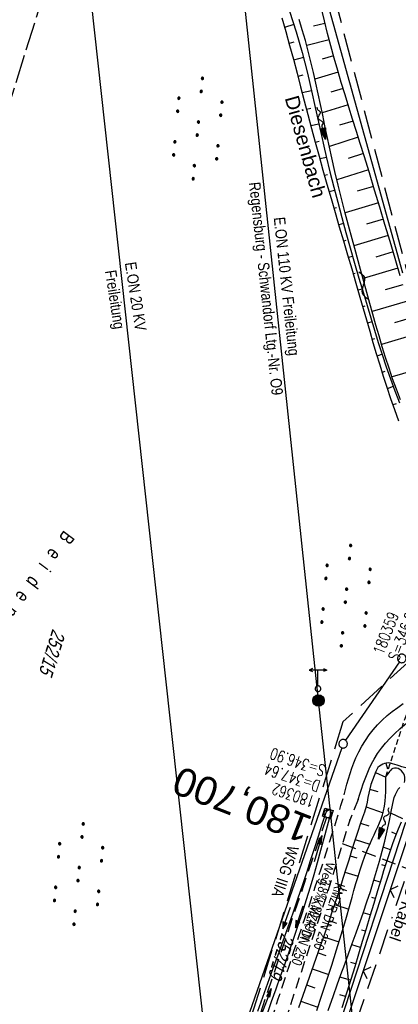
# Model space of a CAD drawing. Extents: x 507679 to 508175, y 445771 to 446563.
# Tile 19 of 43: x 507811 to 507878, y 446115 to 446288. Entities that reach past the tile are written whole.
import ezdxf
from ezdxf.enums import TextEntityAlignment as Align

# ---------------------------------------------------------------- set-up
doc = ezdxf.new("R2010")
doc.units = 0
doc.header["$LTSCALE"] = 10
doc.header["$MEASUREMENT"] = 0
for name, pattern in [('ACAD_ISO16W100', [73, 15, -6.5, 15, -6.5, 15, -7, 1, -7]), ('AUSGEZOGEN', [0]), ('LT00', [0]), ('LT05', [0.7, 0.5, -0.2]), ('LT11', [0.3, 0.2, -0.1]), ('LT14', [0.6, 0.5, -0.1]), ('LT17', [0.15, 0.1, -0.05]), ('STRICHLINIE2', [0.375, 0.25, -0.125])]:
    doc.linetypes.add(name, pattern=pattern)
doc.layers.get('0').update_dxf_attribs({"linetype": 'LT00'})
for name, color, linetype in [('--EK_FBR', 250, 'LT00'), ('--EK_Halt-Pfeil', 4, 'LT00'), ('--EK_Haltung', 7, 'STRICHLINIE2'), ('--EK_Haltung-Text', 140, 'LT00'), ('--EK_Schacht-Text', 5, 'LT00'), ('--EK_ST-93-1', 30, 'LT17'), ('--EL_DFK_AB_L', 21, 'LT00'), ('--EL_Halt-Pfeil', 4, 'LT00'), ('--EL_Haltung', 182, 'STRICHLINIE2'), ('--EL_Haltung-Text', 182, 'LT00'), ('--FLIEßRICHTPFEIL', 180, 'Continuous'), ('--WASSER_NUTZUNG', 180, 'Continuous'), ('BAB-KABEL', 220, 'ACAD_ISO16W100'), ('BAB-KABEL_TEXT', 221, 'Continuous'), ('DFK_AB_L', 21, 'LT00'), ('DFK_BES-NAME', 255, 'LT00'), ('DFK_FLUR_NR', 250, 'LT00'), ('DFK_GZPKT', 250, 'LT00'), ('DFK_KATASTER', 250, 'LT00'), ('DFK_NUTZUNG', 250, 'LT00'), ('DFK_TOPO-SYM', 252, 'LT00'), ('FELDWEG_TEXT', 250, 'Continuous'), ('GEWÄSSERNAME', 255, 'Continuous'), ('PFEIL', 140, 'AUSGEZOGEN'), ('STROM_FREILTG', 80, 'STROMFREILEITUNG'), ('STROM_TEXT', 80, 'Continuous'), ('V128_AFBR_BAB', 250, 'LT00'), ('V128_BOESCH', 250, 'LT00'), ('V128_BOSCHUNG', 250, 'LT00'), ('V128_BR_KAPPE', 30, 'LT00'), ('V128_BR_WID', 30, 'LT17'), ('V128_FELDWEG', 250, 'LT11'), ('V128_GRABEN', 250, 'LT00'), ('V128_KA_MULD', 182, 'LT00'), ('V128_ZAUN', 40, 'LT00'), ('WSG-GRENZE', 162, 'LT05'), ('WSG_TEXT', 163, 'Continuous')]:
    doc.layers.add(name, color=color, linetype=linetype)
doc.layers.add('-BLATT_128-RAND', color=7, linetype='LT14', plot=False)
doc.styles.add('Beschrift', font='ARIAL.TTF')
doc.styles.add('Haltungsbeschriftung', font='ARIAL.TTF', dxfattribs={"width": 0.75})
doc.styles.add('schachtbeschriftung', font='romans.shx', dxfattribs={"width": 0.75, "height": 2})
doc.styles.get("Standard").update_dxf_attribs({"font": 'ARIAL.TTF'})
doc.styles.add('Strom', font='txt-alt.shx')
doc.styles.add('Versorgungsltg', font='ARIAL.TTF', dxfattribs={"width": 0.8, "height": 2})
doc.linetypes.add('STROMFREILEITUNG', pattern='A,12.7,-5.5,["xx",Strom,S=2.5,R=0,X=-2.6,Y=-0.85],-4.35', length=22.55)

# ---------------------------------------------------------------- blocks, each defined once
blk = doc.blocks.new('SYMB7010')
at = {"color": 0, "linetype": 'ByBlock'}
for points in [[(-0.031408, 0.499213), (-0.093728, 0.49134), (-0.15457, 0.475719), (-0.212975, 0.452595), (-0.268021, 0.422333), (-0.31884, 0.385411), (-0.36463, 0.342411), (-0.40467, 0.29401), (-0.438329, 0.240973), (-0.465074, 0.184136), (-0.484486, 0.124395), (-0.496256, 0.062692), (-0.5002, 0)], [(-0.5002, 0), (-0.496256, -0.062692), (-0.484486, -0.124395), (-0.465075, -0.184136), (-0.438329, -0.240973), (-0.404671, -0.29401), (-0.36463, -0.342411), (-0.31884, -0.385411), (-0.268021, -0.422333), (-0.212975, -0.452595), (-0.154571, -0.475719), (-0.093728, -0.49134), (-0.031408, -0.499213), (0.031408, -0.499213)], [(0.5002, 0), (0.496256, 0.062692), (0.484485, 0.124395), (0.465074, 0.184136), (0.438329, 0.240973), (0.40467, 0.29401), (0.36463, 0.342411), (0.31884, 0.385411), (0.268021, 0.422333), (0.212975, 0.452595), (0.15457, 0.475719), (0.093728, 0.49134), (0.031408, 0.499213), (-0.031408, 0.499213)], [(0.031408, -0.499213), (0.093728, -0.491341), (0.15457, -0.475719), (0.212975, -0.452595), (0.268021, -0.422333), (0.31884, -0.385411), (0.36463, -0.342411), (0.404671, -0.294011), (0.438329, -0.240974), (0.465075, -0.184136), (0.484486, -0.124395), (0.496256, -0.062692), (0.500201, 0)]]:
    blk.add_lwpolyline(points, dxfattribs=at)
blk = doc.blocks.new('SYMB7309')
at = {"color": 0, "linetype": 'ByBlock'}
for p, q in [((1.558, 3.279999), (-1.558, 3.28)), ((0, 0.5002), (0, 3.28))]:
    blk.add_line(p, q, dxfattribs=at)
for points in [[(-0.984, 3.526), (-1.558, 3.28), (-0.984, 3.034)], [(0.984, 3.526), (1.558, 3.279999), (0.984, 3.034)], [(-0.031408, 0.499213), (-0.093728, 0.49134), (-0.15457, 0.475719), (-0.212975, 0.452595), (-0.268021, 0.422333), (-0.31884, 0.385411), (-0.36463, 0.342411), (-0.40467, 0.29401), (-0.438329, 0.240973), (-0.465074, 0.184136), (-0.484486, 0.124395), (-0.496256, 0.062692), (-0.5002, 0)], [(-0.5002, 0), (-0.496256, -0.062692), (-0.484486, -0.124395), (-0.465074, -0.184136), (-0.438329, -0.240973), (-0.404671, -0.29401), (-0.36463, -0.342411), (-0.31884, -0.385411), (-0.268021, -0.422333), (-0.212975, -0.452595), (-0.15457, -0.475719), (-0.093728, -0.49134), (-0.031408, -0.499213), (0.031408, -0.499213), (0.093728, -0.49134), (0.15457, -0.475719), (0.212975, -0.452595), (0.268021, -0.422333), (0.31884, -0.385411), (0.36463, -0.342411), (0.404671, -0.29401), (0.438329, -0.240973), (0.465075, -0.184136), (0.484486, -0.124395), (0.496256, -0.062692), (0.500201, 0)], [(0.5002, 0), (0.496256, 0.062692), (0.484485, 0.124395), (0.465074, 0.184136), (0.438329, 0.240973), (0.40467, 0.29401), (0.36463, 0.34241), (0.31884, 0.385411), (0.268021, 0.422333), (0.212975, 0.452595), (0.15457, 0.475719), (0.093728, 0.49134), (0.031408, 0.499213), (-0.031408, 0.499213)]]:
    blk.add_lwpolyline(points, dxfattribs=at)
blk = doc.blocks.new('SYMB7110')
at = {"color": 0, "linetype": 'ByBlock'}
for p, q in [((-0.515, 0.392919), (-0.515, 0.367081)), ((-0.51, 0.362895), (-0.51, 0.397105)), ((-0.505, 0.399164), (-0.505, 0.360836)), ((-0.5, 0.360204), (-0.5, 0.399796)), ((-0.495, 0.399164), (-0.495, 0.360836)), ((-0.49, 0.362895), (-0.49, 0.397105)), ((-0.485, 0.392919), (-0.485, 0.367081)), ((-0.48, 0.379874), (-0.48, 0.380145)), ((-0.285, 0.392919), (-0.285, 0.367081)), ((-0.28, 0.362895), (-0.28, 0.397105)), ((-0.275, 0.399164), (-0.275, 0.360836)), ((-0.27, 0.360204), (-0.27, 0.399796)), ((-0.265, 0.399164), (-0.265, 0.360836)), ((-0.26, 0.362895), (-0.26, 0.397105)), ((-0.255, 0.392919), (-0.255, 0.367081)), ((-0.25, 0.379874), (-0.25, 0.380146)), ((0.255, 0.392919), (0.255, 0.367081)), ((0.26, 0.362895), (0.26, 0.397105)), ((0.265, 0.399164), (0.265, 0.360836)), ((0.27, 0.360204), (0.27, 0.399796)), ((0.275, 0.399164), (0.275, 0.360836)), ((0.28, 0.362895), (0.28, 0.397105)), ((0.285, 0.392919), (0.285, 0.367081)), ((0.29, 0.379874), (0.29, 0.380145)), ((0.485, 0.392919), (0.485, 0.367081)), ((0.49, 0.362895), (0.49, 0.397105)), ((0.495, 0.399164), (0.495, 0.360836)), ((0.5, 0.360204), (0.5, 0.399796)), ((0.505, 0.399164), (0.505, 0.360836)), ((0.51, 0.362895), (0.51, 0.397105)), ((0.515, 0.392919), (0.515, 0.367081)), ((0.52, 0.379874), (0.52, 0.380146)), ((-0.9, 0.012919), (-0.9, -0.012919)), ((-0.895, -0.017106), (-0.895, 0.017105)), ((-0.89, 0.019164), (-0.89, -0.019164)), ((-0.885, -0.019797), (-0.885, 0.019796)), ((-0.88, 0.019164), (-0.88, -0.019164)), ((-0.875, -0.017106), (-0.875, 0.017105)), ((-0.87, 0.012919), (-0.87, -0.012919)), ((-0.865, -0.000126), (-0.865, 0.000145)), ((-0.67, 0.012919), (-0.67, -0.012919)), ((-0.665, -0.017106), (-0.665, 0.017105)), ((-0.66, 0.019164), (-0.66, -0.019164)), ((-0.655, -0.019797), (-0.655, 0.019796)), ((-0.65, 0.019164), (-0.65, -0.019164)), ((-0.645, -0.017106), (-0.645, 0.017105)), ((-0.64, 0.012919), (-0.64, -0.012919)), ((-0.635, -0.000126), (-0.635, 0.000145)), ((-0.13, 0.012919), (-0.13, -0.012919)), ((-0.125, -0.017105), (-0.125, 0.017105)), ((-0.12, 0.019164), (-0.12, -0.019164)), ((-0.115, -0.019796), (-0.115, 0.019796)), ((-0.11, 0.019164), (-0.11, -0.019164)), ((-0.105, -0.017105), (-0.105, 0.017105)), ((-0.1, 0.012919), (-0.1, -0.012919)), ((-0.095, -0.000126), (-0.095, 0.000146)), ((0.1, 0.012919), (0.1, -0.012919)), ((0.105, -0.017105), (0.105, 0.017105)), ((0.11, 0.019164), (0.11, -0.019164)), ((0.115, -0.019796), (0.115, 0.019796)), ((0.12, 0.019164), (0.12, -0.019164)), ((0.125, -0.017105), (0.125, 0.017105)), ((0.13, 0.012919), (0.13, -0.012919)), ((0.135, -0.000126), (0.135, 0.000146)), ((0.64, 0.012919), (0.64, -0.012919)), ((0.645, -0.017105), (0.645, 0.017105)), ((0.65, 0.019164), (0.65, -0.019164)), ((0.655, -0.019796), (0.655, 0.019796)), ((0.66, 0.019164), (0.66, -0.019164)), ((0.665, -0.017105), (0.665, 0.017105)), ((0.67, 0.012919), (0.67, -0.012919)), ((0.675, -0.000126), (0.675, 0.000146)), ((0.87, 0.012919), (0.87, -0.012919)), ((0.875, -0.017105), (0.875, 0.017105)), ((0.88, 0.019164), (0.88, -0.019164)), ((0.885, -0.019796), (0.885, 0.019796)), ((0.89, 0.019164), (0.89, -0.019164)), ((0.895, -0.017105), (0.895, 0.017105)), ((0.9, 0.012919), (0.9, -0.012919)), ((0.905, -0.000126), (0.905, 0.000146)), ((-0.515, -0.367081), (-0.515, -0.392919)), ((-0.51, -0.397105), (-0.51, -0.362895)), ((-0.505, -0.360836), (-0.505, -0.399164)), ((-0.5, -0.399796), (-0.5, -0.360204)), ((-0.495, -0.360836), (-0.495, -0.399164)), ((-0.49, -0.397106), (-0.49, -0.362895)), ((-0.485, -0.367081), (-0.485, -0.392919)), ((-0.48, -0.380126), (-0.48, -0.379855)), ((-0.285, -0.367081), (-0.285, -0.392919)), ((-0.28, -0.397105), (-0.28, -0.362895)), ((-0.275, -0.360836), (-0.275, -0.399164)), ((-0.27, -0.399796), (-0.27, -0.360204)), ((-0.265, -0.360836), (-0.265, -0.399164)), ((-0.26, -0.397105), (-0.26, -0.362895)), ((-0.255, -0.367081), (-0.255, -0.392919)), ((-0.25, -0.380126), (-0.25, -0.379855)), ((0.255, -0.367081), (0.255, -0.392919)), ((0.26, -0.397105), (0.26, -0.362895)), ((0.265, -0.360836), (0.265, -0.399164)), ((0.27, -0.399796), (0.27, -0.360204)), ((0.275, -0.360836), (0.275, -0.399164)), ((0.28, -0.397105), (0.28, -0.362895)), ((0.285, -0.367081), (0.285, -0.392919)), ((0.29, -0.380126), (0.29, -0.379855)), ((0.485, -0.367081), (0.485, -0.392919)), ((0.49, -0.397105), (0.49, -0.362895)), ((0.495, -0.360836), (0.495, -0.399164)), ((0.5, -0.399796), (0.5, -0.360204)), ((0.505, -0.360836), (0.505, -0.399164)), ((0.51, -0.397105), (0.51, -0.362895)), ((0.515, -0.367081), (0.515, -0.392919)), ((0.52, -0.380126), (0.52, -0.379855))]:
    blk.add_line(p, q, dxfattribs=at)
for points in [[(-0.48, 0.38), (-0.481981, 0.388678), (-0.48753, 0.395637), (-0.49555, 0.399499), (-0.50445, 0.399499), (-0.51247, 0.395637), (-0.518019, 0.388678), (-0.52, 0.38), (-0.518019, 0.371322), (-0.51247, 0.364363), (-0.50445, 0.360501), (-0.49555, 0.360501), (-0.48753, 0.364363), (-0.481981, 0.371322), (-0.48, 0.38)], [(-0.25, 0.38), (-0.251981, 0.388678), (-0.25753, 0.395637), (-0.26555, 0.399499), (-0.27445, 0.399499), (-0.28247, 0.395637), (-0.288019, 0.388678), (-0.29, 0.38), (-0.288019, 0.371322), (-0.28247, 0.364363), (-0.27445, 0.360501), (-0.26555, 0.360501), (-0.25753, 0.364363), (-0.251981, 0.371322), (-0.25, 0.38)], [(0.29, 0.38), (0.288019, 0.388678), (0.28247, 0.395637), (0.27445, 0.399499), (0.26555, 0.399499), (0.25753, 0.395637), (0.251981, 0.388678), (0.25, 0.38), (0.251981, 0.371322), (0.25753, 0.364363), (0.26555, 0.360501), (0.27445, 0.360501), (0.28247, 0.364363), (0.288019, 0.371322), (0.29, 0.38)], [(0.52, 0.38), (0.518019, 0.388678), (0.51247, 0.395637), (0.50445, 0.399499), (0.495549, 0.399499), (0.48753, 0.395637), (0.481981, 0.388678), (0.48, 0.38), (0.481981, 0.371322), (0.48753, 0.364363), (0.495549, 0.360501), (0.50445, 0.360501), (0.51247, 0.364363), (0.518019, 0.371322), (0.52, 0.38)], [(-0.865, 0), (-0.866981, 0.008678), (-0.87253, 0.015637), (-0.88055, 0.019498), (-0.88945, 0.019498), (-0.89747, 0.015637), (-0.903019, 0.008678), (-0.905, 0)], [(-0.905, 0), (-0.903019, -0.008678), (-0.89747, -0.015637), (-0.88945, -0.019499), (-0.88055, -0.019499), (-0.87253, -0.015637), (-0.866981, -0.008678), (-0.865, 0)], [(-0.635, 0), (-0.636981, 0.008678), (-0.64253, 0.015637), (-0.65055, 0.019498), (-0.65945, 0.019498), (-0.66747, 0.015637), (-0.673019, 0.008678), (-0.675, 0)], [(-0.675, 0), (-0.673019, -0.008678), (-0.66747, -0.015637), (-0.65945, -0.019499), (-0.65055, -0.019499), (-0.64253, -0.015637), (-0.636981, -0.008678), (-0.635, 0)], [(-0.095, 0), (-0.096981, 0.008678), (-0.10253, 0.015637), (-0.11055, 0.019499), (-0.11945, 0.019499), (-0.12747, 0.015637), (-0.133019, 0.008678), (-0.135, 0)], [(-0.135, 0), (-0.133019, -0.008678), (-0.12747, -0.015637), (-0.11945, -0.019499), (-0.11055, -0.019499), (-0.10253, -0.015637), (-0.096981, -0.008678), (-0.095, 0)], [(0.135, 0), (0.133019, 0.008678), (0.12747, 0.015637), (0.11945, 0.019499), (0.11055, 0.019499), (0.10253, 0.015637), (0.096981, 0.008678), (0.095, 0)], [(0.095, 0), (0.096981, -0.008678), (0.10253, -0.015637), (0.11055, -0.019499), (0.11945, -0.019499), (0.12747, -0.015637), (0.133019, -0.008678), (0.135, 0)], [(0.675, 0), (0.673019, 0.008678), (0.66747, 0.015637), (0.65945, 0.019499), (0.65055, 0.019499), (0.64253, 0.015637), (0.636981, 0.008678), (0.635, 0)], [(0.635, 0), (0.636981, -0.008678), (0.64253, -0.015637), (0.65055, -0.019499), (0.65945, -0.019499), (0.66747, -0.015637), (0.673019, -0.008678), (0.675, 0)], [(0.905, 0), (0.903019, 0.008678), (0.89747, 0.015637), (0.88945, 0.019499), (0.88055, 0.019499), (0.87253, 0.015637), (0.866981, 0.008678), (0.865, 0)], [(0.865, 0), (0.866981, -0.008678), (0.87253, -0.015637), (0.88055, -0.019499), (0.88945, -0.019499), (0.89747, -0.015637), (0.903019, -0.008678), (0.905, 0)], [(-0.48, -0.38), (-0.481981, -0.371322), (-0.48753, -0.364363), (-0.49555, -0.360501), (-0.50445, -0.360501), (-0.51247, -0.364363), (-0.518019, -0.371322), (-0.52, -0.38), (-0.518019, -0.388678), (-0.51247, -0.395637), (-0.50445, -0.399499), (-0.49555, -0.399499), (-0.48753, -0.395637), (-0.481981, -0.388678), (-0.48, -0.38)], [(-0.25, -0.38), (-0.251981, -0.371322), (-0.25753, -0.364363), (-0.26555, -0.360501), (-0.27445, -0.360501), (-0.28247, -0.364363), (-0.288019, -0.371322), (-0.29, -0.38), (-0.288019, -0.388678), (-0.28247, -0.395637), (-0.27445, -0.399499), (-0.26555, -0.399499), (-0.25753, -0.395637), (-0.251981, -0.388678), (-0.25, -0.38)], [(0.29, -0.38), (0.288019, -0.371322), (0.28247, -0.364363), (0.27445, -0.360501), (0.26555, -0.360501), (0.25753, -0.364363), (0.251981, -0.371322), (0.25, -0.38), (0.251981, -0.388678), (0.25753, -0.395637), (0.26555, -0.399499), (0.27445, -0.399499), (0.28247, -0.395637), (0.288019, -0.388678), (0.29, -0.38)], [(0.52, -0.38), (0.518019, -0.371322), (0.51247, -0.364363), (0.50445, -0.360501), (0.495549, -0.360501), (0.48753, -0.364363), (0.481981, -0.371322), (0.48, -0.38), (0.481981, -0.388678), (0.48753, -0.395637), (0.495549, -0.399499), (0.50445, -0.399499), (0.51247, -0.395637), (0.518019, -0.388678), (0.52, -0.38)]]:
    blk.add_lwpolyline(points, dxfattribs=at)
blk = doc.blocks.new('SYMB7251')
at = {"color": 0, "linetype": 'ByBlock'}
for points in [[(-0.25, 0), (-0.208333, 0.028889), (-0.166667, 0.051111), (-0.125, 0.06), (-0.083333, 0.051111), (-0.041667, 0.028889), (0, 0)], [(0, 0), (0.041667, -0.028889), (0.083333, -0.051111), (0.125, -0.06), (0.166667, -0.051111), (0.208333, -0.028889), (0.25, 0)]]:
    blk.add_lwpolyline(points, dxfattribs=at)
blk = doc.blocks.new('FLIEßRICHTPFEIL')
at = {"layer": '--FLIEßRICHTPFEIL'}
blk.add_hatch(color=256, dxfattribs=at).paths.add_polyline_path([(-1.95, 0.4875), (-1.95, -0.4875), (0, 0)])
for p, q in [((-1.95, 0.4875), (-1.95, -0.4875)), ((-1.95, 0.4875), (0, 0)), ((0, 0), (-1.95, -0.4875))]:
    blk.add_line(p, q, dxfattribs=at)
at = {"layer": '--FLIEßRICHTPFEIL', "start_tangent": (-1, 0), "end_tangent": (-1, 0)}
blk.add_spline([(-1.95, 0), (-2.4375, 0), (-2.925, 0.325), (-3.4125, 0), (-3.9, -0.325), (-4.3875, 0), (-4.875, 0.325), (-5.3625, 0), (-5.85, 0)], degree=3, dxfattribs=at)
blk = doc.blocks.new('Pfreil3')
at = {"layer": 'PFEIL'}
blk.add_hatch(color=256, dxfattribs=at).paths.add_polyline_path([(-1.55, 0.27), (-1.55, -0.27), (0, 0)])
for p, q in [((-1.55, 0), (-4.83, 0)), ((-1.55, -0.27), (-1.55, 0.27)), ((-1.55, 0.27), (0, 0)), ((0, 0), (-1.55, -0.27))]:
    blk.add_line(p, q, dxfattribs=at)
blk = doc.blocks.new('SYMB0011')
at = {"color": 0, "linetype": 'ByBlock'}
for p, q in [((0.5, 0), (-0.5, 0)), ((0, 0.5), (0, -0.5))]:
    blk.add_line(p, q, dxfattribs=at)
blk = doc.blocks.new('SYMB0024')
at = {"color": 0, "linetype": 'ByBlock'}
for p, q in [((-0.5, 0.5), (0, 0)), ((0, 0), (0.5, 0.5))]:
    blk.add_line(p, q, dxfattribs=at)
blk = doc.blocks.new('SYMB1210')
at = {"color": 0, "linetype": 'ByBlock'}
blk.add_line((0.018815, -0.179014), (0.055623, -0.17119), dxfattribs=at)
for points in [[(-0.2, -0.2), (-0.2, 0.2), (0.2, 0.2), (0.2, -0.2), (-0.2, -0.2)], [(0.018815, 0.179014), (-0.018815, 0.179014), (-0.055623, 0.17119), (-0.09, 0.155885), (-0.120444, 0.133766), (-0.145623, 0.105801), (-0.164438, 0.073213), (-0.176067, 0.037424), (-0.18, 0)], [(-0.18, 0), (-0.176067, -0.037424), (-0.164438, -0.073213), (-0.145623, -0.105801), (-0.120444, -0.133766), (-0.09, -0.155885), (-0.055623, -0.17119), (-0.018815, -0.179014), (0.018815, -0.179014)], [(0.18, 0), (0.176067, 0.037424), (0.164438, 0.073213), (0.145623, 0.105801), (0.120444, 0.133766), (0.09, 0.155885), (0.055623, 0.17119), (0.018815, 0.179014)], [(0.055623, -0.17119), (0.09, -0.155885), (0.120444, -0.133766), (0.145623, -0.105801), (0.164438, -0.073213), (0.176067, -0.037424), (0.18, 0)]]:
    blk.add_lwpolyline(points, dxfattribs=at)
blk = doc.blocks.new('SYMB0070')
at = {"color": 0, "linetype": 'ByBlock'}
for p, q in [((-0.5, 0), (0.2, 0)), ((0.5, 0), (0.2, 0.1)), ((0.2, 0.1), (0.2, 0)), ((0.468, 0), (0.21, 0.086)), ((0.21, 0.086), (0.21, -0.086)), ((0.21, -0.086), (0.468, 0)), ((0.22, -0.072), (0.437, 0)), ((0.23, -0.058), (0.405, 0)), ((0.24, -0.045), (0.374, 0)), ((0.342, 0), (0.25, 0.031)), ((0.25, 0.031), (0.25, -0.031)), ((0.25, -0.031), (0.342, 0)), ((0.26, -0.017), (0.31, 0)), ((0.27, -0.003), (0.279, 0))]:
    blk.add_line(p, q, dxfattribs=at)
for points in [[(0.2, 0), (0.2, -0.1), (0.5, 0)], [(0.437, 0), (0.22, 0.072), (0.22, -0.072)], [(0.405, 0), (0.23, 0.058), (0.23, -0.058)], [(0.374, 0), (0.24, 0.045), (0.24, -0.045)], [(0.31, 0), (0.26, 0.017), (0.26, -0.017)], [(0.279, 0), (0.27, 0.003), (0.27, -0.003)]]:
    blk.add_lwpolyline(points, dxfattribs=at)

msp = doc.modelspace()

# ---------------------------------------------------------------- hatches: boundary and pattern name
at = {"layer": 'STROM_TEXT'}
h = msp.add_hatch(color=256, dxfattribs=at)
edge = h.paths.add_edge_path()
edge.add_arc((507863.69, 446168.77), 1, 0, 360)

# ---------------------------------------------------------------- linework, layer by layer
at = {"layer": '--EK_FBR', "flags": 128}
msp.add_lwpolyline([(507870.69, 446151.37), (507870.98, 446152.29), (507871.27, 446153.21), (507871.57, 446154.12), (507871.9, 446155.02), (507872.24, 446155.91), (507872.62, 446156.78), (507873.03, 446157.64), (507873.48, 446158.47), (507874.09, 446159.45), (507874.76, 446160.39), (507875.49, 446161.3), (507876.28, 446162.17), (507877.1, 446163), (507877.97, 446163.8), (507878.87, 446164.56), (507879.8, 446165.28), (507880.95, 446166.12), (507882.13, 446166.9), (507883.34, 446167.65), (507884.57, 446168.35), (507885.81, 446169.02), (507887.08, 446169.66), (507888.35, 446170.28), (507889.64, 446170.87), (507890.93, 446171.45), (507891.89, 446171.87), (507892.86, 446172.28), (507893.83, 446172.67), (507894.81, 446173.03), (507895.81, 446173.37), (507896.82, 446173.66), (507897.46, 446173.82), (507898.1, 446173.95), (507898.75, 446174.06), (507899.4, 446174.12), (507900.06, 446174.14), (507900.73, 446174.1), (507901.39, 446174.02), (507902.06, 446173.89), (507902.71, 446173.74), (507903.57, 446173.51), (507904.42, 446173.24), (507905.25, 446172.95), (507906.09, 446172.65), (507906.15, 446172.62), (507906.92, 446172.34), (507933.3, 446161.48), (507933.91, 446161.13), (507934.08, 446161.03), (507934.86, 446160.57), (507935.63, 446160.1), (507936.39, 446159.62), (507937.15, 446159.12), (507937.83, 446158.63), (507938.5, 446158.12), (507939.14, 446157.59), (507939.75, 446157.02), (507940.33, 446156.42), (507940.87, 446155.79), (507941.35, 446155.11), (507941.82, 446154.34), (507942.22, 446153.52), (507942.56, 446152.67), (507942.84, 446151.8), (507943.05, 446150.91), (507943.21, 446150.02), (507943.33, 446148.88), (507943.36, 446147.74), (507943.32, 446146.61), (507943.2, 446145.48), (507943.02, 446144.35), (507942.78, 446143.22), (507942.49, 446142.1), (507942.16, 446140.97), (507941.79, 446139.85), (507941.4, 446138.73), (507940.98, 446137.61), (507940.55, 446136.49), (507940.11, 446135.36)], dxfattribs=at)
at = {"layer": '--EK_FBR'}
msp.add_lwpolyline([(507868.19, 446152.17), (507868.44, 446153.12), (507868.7, 446154.07), (507868.97, 446155.01), (507869.25, 446155.95), (507869.56, 446156.88), (507869.9, 446157.8), (507870.28, 446158.7), (507870.78, 446159.75), (507871.33, 446160.77), (507871.94, 446161.76), (507872.6, 446162.72), (507873.32, 446163.63), (507874.08, 446164.51), (507874.9, 446165.34), (507875.77, 446166.12), (507876.67, 446166.86), (507877.62, 446167.56), (507878.59, 446168.22)], dxfattribs=at)
at = {"layer": '--EK_FBR', "linetype": 'LT11', "flags": 128}
for points in [[(507870.69, 446151.37), (507869.19, 446147.77), (507865.25, 446134.97), (507864.08, 446131.46), (507862.91, 446127.95), (507861.75, 446124.43), (507860.59, 446120.92), (507859.44, 446117.4), (507858.29, 446113.88), (507857.16, 446110.36), (507856.14, 446107.17), (507855.12, 446103.97), (507854.11, 446100.78), (507853.1, 446097.59), (507852.08, 446094.39), (507851.07, 446091.2), (507850.14, 446088.3), (507849.2, 446085.41), (507848.27, 446082.52), (507847.34, 446079.63), (507846.41, 446076.73), (507845.48, 446073.84), (507844.57, 446070.94), (507843.67, 446068.04), (507842.77, 446065.14), (507842.03, 446062.66), (507841.29, 446060.18), (507840.55, 446057.69), (507839.82, 446055.21), (507839.08, 446052.73), (507838.34, 446050.24), (507837.6, 446047.76), (507836.84, 446045.29), (507836.06, 446042.81), (507835.27, 446040.34), (507834.46, 446037.88), (507833.62, 446035.42), (507832.76, 446032.97), (507831.86, 446030.53), (507830.93, 446028.09), (507829.96, 446025.66), (507828.95, 446023.25), (507828.54, 446022.3), (507828.12, 446021.37), (507827.68, 446020.44), (507827.22, 446019.52), (507826.73, 446018.63), (507826.21, 446017.75), (507825.65, 446016.91), (507825.05, 446016.09), (507824.41, 446015.3), (507823.62, 446014.47), (507822.77, 446013.69), (507821.87, 446012.96), (507820.92, 446012.3), (507819.92, 446011.69), (507818.9, 446011.16), (507817.84, 446010.69), (507816.75, 446010.3), (507815.65, 446009.99), (507814.56, 446009.76), (507813.46, 446009.6), (507812.36, 446009.51), (507811.25, 446009.47), (507810.13, 446009.48), (507809.01, 446009.53), (507807.89, 446009.61), (507806.76, 446009.71), (507805.64, 446009.83), (507803.46, 446010.1), (507801.29, 446010.4), (507799.14, 446010.72), (507796.99, 446011.07), (507794.85, 446011.45), (507792.71, 446011.84), (507790.59, 446012.25), (507788.46, 446012.68), (507785.41, 446013.32), (507782.37, 446013.99), (507779.33, 446014.67), (507776.29, 446015.38), (507773.26, 446016.11), (507770.22, 446016.85), (507767.19, 446017.6), (507764.15, 446018.36), (507761.12, 446019.13), (507758.09, 446019.91), (507755.06, 446020.68)], [(507755.48, 446022.93), (507760.24, 446021.79), (507765, 446020.65), (507769.76, 446019.51), (507774.52, 446018.37), (507779.28, 446017.24), (507784.05, 446016.12), (507788.81, 446015), (507790.49, 446014.61), (507792.18, 446014.22), (507793.87, 446013.85), (507795.56, 446013.49), (507797.26, 446013.15), (507798.96, 446012.83), (507800.66, 446012.55), (507802.38, 446012.3), (507804.1, 446012.09), (507805.83, 446011.92), (507806.99, 446011.84), (507808.14, 446011.79), (507809.3, 446011.77), (507810.46, 446011.79), (507811.61, 446011.87), (507812.76, 446012.01), (507813.9, 446012.21), (507815.02, 446012.48), (507816.08, 446012.81), (507817.11, 446013.21), (507818.12, 446013.68), (507819.1, 446014.21), (507820.04, 446014.81), (507820.92, 446015.46), (507821.76, 446016.18), (507822.53, 446016.95), (507823.15, 446017.67), (507823.73, 446018.43), (507824.26, 446019.22), (507824.75, 446020.05), (507825.21, 446020.89), (507825.65, 446021.75), (507826.06, 446022.63), (507826.46, 446023.52), (507826.84, 446024.42), (507827.84, 446026.83), (507828.8, 446029.25), (507829.72, 446031.68), (507830.6, 446034.11), (507831.45, 446036.55), (507832.28, 446038.99), (507833.08, 446041.44), (507833.86, 446043.89), (507834.62, 446046.34), (507835.36, 446048.8), (507836.1, 446051.26), (507836.83, 446053.72), (507837.56, 446056.18), (507838.28, 446058.64), (507839.01, 446061.1), (507839.75, 446063.56), (507840.49, 446066.01), (507841.3, 446068.61), (507842.12, 446071.21), (507842.95, 446073.81), (507843.79, 446076.41), (507844.64, 446079.01), (507845.48, 446081.6), (507846.33, 446084.2), (507847.18, 446086.8), (507848.02, 446089.4), (507848.86, 446092), (507849.71, 446094.68), (507850.56, 446097.36), (507851.4, 446100.05), (507852.24, 446102.73), (507853.08, 446105.41), (507853.93, 446108.1), (507854.79, 446110.78), (507855.69, 446113.57), (507856.61, 446116.36), (507857.53, 446119.14), (507858.45, 446121.93), (507859.38, 446124.71), (507860.31, 446127.5), (507861.23, 446130.29), (507862.16, 446133.07), (507863.07, 446135.86), (507864.09, 446139.02), (507865.11, 446142.19), (507866.1, 446145.35), (507867.08, 446148.53), (507867.64, 446150.35), (507868.19, 446152.17)]]:
    msp.add_lwpolyline(points, dxfattribs=at)
at = {"layer": '--EK_Haltung'}
msp.add_line((507865.08, 446148.21), (507852.91, 446112.23), dxfattribs=at)
at = {"layer": '--EK_ST-93-1', "ltscale": 2.5}
msp.add_line((507905.25, 446129.23), (507867.93, 446143.62), dxfattribs=at)
at = {"layer": '--EL_DFK_AB_L'}
msp.add_line((507817.88, 445960.44), (507879.04, 446147.39), dxfattribs=at)
at = {"layer": '--EL_Haltung'}
msp.add_line((507865.08, 446148.21), (507852.91, 446112.23), dxfattribs=at)
at = {"layer": '-BLATT_128-RAND'}
msp.add_lwpolyline([(507899.81, 446562.6), (507678.6, 445856.44), (507952.48, 445770.65), (508173.69, 446476.81), (507899.81, 446562.6)], dxfattribs=at)
at = {"layer": 'BAB-KABEL', "ltscale": 0.03, "flags": 128}
msp.add_lwpolyline([(508053.2, 446514.56), (508053.05, 446512.52), (508031.72, 446493.74), (508025.76, 446492.1), (508020.21, 446489.1), (508016.01, 446486.75), (508018.85, 446477.05), (508018.71, 446455.03), (508016.47, 446434.12), (508001.56, 446402.94), (507988.75, 446377.2), (507959.8, 446320.2), (507925.33, 446249.31), (507916.94, 446230.24), (507900.17, 446187.51), (507899.3, 446183.35), (507895.11, 446171.98), (507885.59, 446156.98), (507861.93, 446087.71), (507849.06, 446048.47), (507830.93, 445993.11), (507819.18, 445959.43), (507803.72, 445939.69), (507777.25, 445905.81), (507782.06, 445900.06), (507801.85, 445885.77), (507805.53, 445872.3), (507800.26, 445847.41), (507794.95, 445820)], dxfattribs=at)
at = {"layer": 'DFK_AB_L'}
msp.add_line((507817.88, 445960.44), (507879.04, 446147.39), dxfattribs=at)
at = {"layer": 'DFK_KATASTER'}
for p, q in [((507860.23, 446309.25), (507878.44, 446243.92)), ((507877.92, 446175.54), (507868.45, 446161.79)), ((507867.77, 446160.46), (507842.57, 446088.14))]:
    msp.add_line(p, q, dxfattribs=at)
at = {"layer": 'STROM_FREILTG', "ltscale": 0.05, "flags": 128}
for points in [[(507904.29, 445785.74), (507903.56, 445792.92), (507893.27, 445894.37), (507863.69, 446168.77), (507847.96, 446316.96), (507841.06, 446375.03)], [(507821.34, 446312.11), (507822.46, 446302.6), (507843.48, 446111.86), (507873.51, 445823.91), (507876.59, 445794.42)]]:
    msp.add_lwpolyline(points, dxfattribs=at)
at = {"layer": 'STROM_TEXT'}
msp.add_circle((507863.69, 446168.77), 1, dxfattribs=at)
at = {"layer": 'V128_AFBR_BAB'}
for points in [[(507868.19, 446152.17), (507868.44, 446153.12), (507868.7, 446154.07), (507868.97, 446155.01), (507869.25, 446155.95), (507869.56, 446156.88), (507869.9, 446157.8), (507870.28, 446158.7), (507870.78, 446159.75), (507871.33, 446160.77), (507871.94, 446161.76), (507872.6, 446162.72), (507873.32, 446163.63), (507874.08, 446164.51), (507874.9, 446165.34), (507875.77, 446166.12), (507876.67, 446166.86), (507877.62, 446167.56), (507878.59, 446168.22)], [(507870.69, 446151.37), (507870.98, 446152.29), (507871.27, 446153.21), (507871.57, 446154.12), (507871.9, 446155.02), (507872.24, 446155.91), (507872.62, 446156.78), (507873.03, 446157.64), (507873.48, 446158.47), (507874.09, 446159.45), (507874.76, 446160.39), (507875.49, 446161.3), (507876.28, 446162.17), (507877.1, 446163), (507877.97, 446163.8)]]:
    msp.add_lwpolyline(points, dxfattribs=at)
at = {"layer": 'V128_BOESCH'}
for points in [[(507858.6, 446289.84), (507859.2, 446288.04), (507859.77, 446286.24), (507860.3, 446284.43), (507860.8, 446282.61), (507861.27, 446280.79), (507861.73, 446278.97), (507862.16, 446277.14), (507862.59, 446275.31), (507863, 446273.48), (507863.41, 446271.65), (507863.81, 446269.82), (507864.22, 446267.99), (507864.63, 446266.16), (507865.05, 446264.33), (507865.7, 446261.64), (507866.37, 446258.96), (507867.07, 446256.29), (507867.78, 446253.61), (507868.52, 446250.95), (507869.27, 446248.28), (507870.03, 446245.62), (507870.8, 446242.96), (507871.59, 446240.31), (507872.23, 446238.15), (507872.88, 446235.99), (507873.54, 446233.83), (507874.21, 446231.68), (507874.91, 446229.54), (507875.62, 446227.4), (507876.37, 446225.27), (507877.14, 446223.16), (507877.95, 446221.05)], [(507878.05, 446243.37), (507877.16, 446246.39), (507876.27, 446249.4), (507875.37, 446252.41), (507874.47, 446255.42), (507873.56, 446258.43), (507872.64, 446261.44), (507871.71, 446264.44), (507871.04, 446266.59), (507870.36, 446268.73), (507869.69, 446270.87), (507869.02, 446273.01), (507868.36, 446275.16), (507867.7, 446277.31), (507867.07, 446279.46), (507866.45, 446281.62), (507865.85, 446283.78), (507865.28, 446285.96), (507864.73, 446288.14), (507864.22, 446290.33)], [(507857.26, 446288.7), (507857.94, 446286.27), (507858.61, 446283.84), (507859.27, 446281.41), (507859.91, 446278.98), (507860.55, 446276.55), (507861.19, 446274.12), (507861.83, 446271.69), (507862.47, 446269.27), (507863.12, 446266.84), (507863.78, 446264.41), (507864.47, 446261.93), (507865.18, 446259.44), (507865.89, 446256.96), (507866.62, 446254.48), (507867.35, 446252), (507868.08, 446249.52), (507868.81, 446247.05), (507869.54, 446244.57), (507870.27, 446242.1), (507870.99, 446239.62), (507871.56, 446237.64), (507872.13, 446235.65), (507872.7, 446233.67), (507873.27, 446231.68), (507873.86, 446229.7), (507874.46, 446227.72), (507875.07, 446225.75), (507875.71, 446223.78), (507876.37, 446221.82), (507877.06, 446219.86), (507877.79, 446217.9)], [(507878.09, 446221.6), (507877.39, 446223.44), (507876.73, 446225.3), (507876.1, 446227.17), (507875.5, 446229.04), (507874.91, 446230.92), (507874.35, 446232.82), (507873.8, 446234.71), (507873.26, 446236.61), (507872.73, 446238.51), (507872.2, 446240.41), (507871.55, 446242.77), (507870.89, 446245.13), (507870.24, 446247.5), (507869.6, 446249.86), (507868.97, 446252.22), (507868.35, 446254.58), (507867.75, 446256.95), (507867.16, 446259.32), (507866.59, 446261.69), (507866.04, 446264.07), (507865.63, 446265.94), (507865.23, 446267.82), (507864.83, 446269.7), (507864.44, 446271.58), (507864.04, 446273.46), (507863.64, 446275.34), (507863.23, 446277.22), (507862.8, 446279.1), (507862.35, 446280.97), (507861.88, 446282.84), (507861.38, 446284.7), (507860.84, 446286.56), (507860.27, 446288.41)], [(507881.6, 446154.65), (507881.4, 446155.02), (507881.2, 446155.38), (507880.98, 446155.72), (507880.74, 446156.02), (507880.47, 446156.29), (507880.11, 446156.53), (507879.71, 446156.72), (507879.29, 446156.88), (507878.84, 446157.01), (507878.37, 446157.13), (507877.9, 446157.27), (507877.5, 446157.41), (507877.11, 446157.54), (507876.72, 446157.67), (507876.34, 446157.76), (507875.96, 446157.8), (507875.59, 446157.78), (507875.29, 446157.69), (507874.99, 446157.56), (507874.7, 446157.4), (507874.4, 446157.21), (507874.11, 446157.01)], [(507874.11, 446157.01), (507873.79, 446156.27), (507873.47, 446155.52), (507873.18, 446154.78), (507872.92, 446154.02), (507872.7, 446153.26), (507872.52, 446152.49), (507872.36, 446151.72), (507872.23, 446150.93), (507872.1, 446150.15)], [(507863.4, 446114.34), (507864.29, 446116.98), (507865.16, 446119.64), (507866.01, 446122.3), (507866.85, 446124.96), (507867.67, 446127.63), (507868.47, 446130.3), (507869.24, 446132.98), (507869.59, 446134.2), (507869.93, 446135.41), (507870.28, 446136.62), (507870.64, 446137.83), (507871.02, 446139.03), (507871.42, 446140.23), (507871.85, 446141.42), (507872.31, 446142.6), (507872.81, 446143.77), (507873.13, 446144.46), (507873.46, 446145.16), (507873.79, 446145.86), (507874.11, 446146.56), (507874.41, 446147.26), (507874.69, 446147.97), (507874.94, 446148.68), (507875.14, 446149.41), (507875.31, 446150.23), (507875.43, 446151.06), (507875.5, 446151.9), (507875.53, 446152.75), (507875.54, 446153.61), (507875.54, 446154.47), (507875.52, 446155.34)], [(507865.38, 446114.34), (507866.31, 446116.97), (507866.97, 446118.8), (507867.63, 446120.63), (507868.3, 446122.45), (507868.97, 446124.28), (507869.64, 446126.1), (507870.3, 446127.93), (507870.95, 446129.75), (507871.59, 446131.57), (507872.21, 446133.4), (507872.81, 446135.23), (507873.39, 446137.06), (507873.92, 446138.8), (507874.42, 446140.55), (507874.9, 446142.31), (507875.35, 446144.08), (507875.77, 446145.88), (507876.17, 446147.69), (507876.54, 446149.54), (507876.64, 446150.1), (507876.75, 446150.66), (507876.88, 446151.21), (507877.03, 446151.74), (507877.22, 446152.26), (507877.45, 446152.75), (507877.73, 446153.21), (507877.97, 446153.51)], [(507872.1, 446150.15), (507871.76, 446149.17), (507871.42, 446148.19), (507871.09, 446147.21), (507870.55, 446145.59), (507870.03, 446143.98), (507869.51, 446142.36), (507869, 446140.74), (507868.5, 446139.12), (507867.99, 446137.5), (507867.48, 446135.88), (507866.96, 446134.26), (507866.24, 446132.09), (507865.51, 446129.92), (507864.76, 446127.75), (507864.01, 446125.59), (507863.24, 446123.43), (507862.48, 446121.27), (507861.71, 446119.11), (507860.95, 446116.95), (507860.19, 446114.79)], [(507878.25, 446147.37), (507877.73, 446146.18), (507877.23, 446144.98), (507876.77, 446143.77), (507876.33, 446142.54), (507875.92, 446141.31), (507875.52, 446140.07), (507875.13, 446138.83), (507874.75, 446137.58), (507874.07, 446135.35), (507873.4, 446133.12), (507872.74, 446130.89), (507872.07, 446128.66), (507871.4, 446126.43), (507870.73, 446124.21), (507870.06, 446121.99), (507869.37, 446119.77), (507868.68, 446117.55), (507867.79, 446114.8)]]:
    msp.add_lwpolyline(points, dxfattribs=at)
at = {"layer": 'V128_BOSCHUNG'}
for p, q in [((507859.36, 446287.54), (507857.73, 446287.01)), ((507864.83, 446287.72), (507862.81, 446287.23)), ((507859.38, 446284.39), (507858.53, 446284.15)), ((507865.57, 446284.84), (507861.62, 446283.81)), ((507861.03, 446281.73), (507859.31, 446281.27)), ((507866.34, 446281.99), (507864.36, 446281.43)), ((507867.16, 446279.13), (507863.07, 446277.92)), ((507860.92, 446278.59), (507860.07, 446278.39)), ((507862.46, 446275.87), (507860.83, 446275.49)), ((507868.02, 446276.27), (507865.87, 446275.62)), ((507862.35, 446272.77), (507861.59, 446272.6)), ((507868.89, 446273.41), (507864.35, 446272.01)), ((507869.79, 446270.56), (507867.38, 446269.81)), ((507863.77, 446270.01), (507862.35, 446269.7)), ((507863.78, 446266.94), (507863.13, 446266.79)), ((507870.69, 446267.7), (507865.6, 446266.11)), ((507865.09, 446264.16), (507863.92, 446263.89)), ((507871.59, 446264.84), (507868.92, 446264)), ((507872.48, 446261.96), (507866.93, 446260.25)), ((507865.26, 446261.12), (507864.73, 446260.99)), ((507866.53, 446258.35), (507865.56, 446258.11)), ((507873.36, 446259.08), (507870.51, 446258.21)), ((507866.84, 446255.34), (507866.4, 446255.22)), ((507874.24, 446256.2), (507868.39, 446254.44)), ((507875.1, 446253.32), (507872.13, 446252.43)), ((507868.07, 446252.56), (507867.25, 446252.34)), ((507868.49, 446249.57), (507868.1, 446249.46)), ((507875.96, 446250.44), (507869.93, 446248.65)), ((507869.69, 446246.79), (507868.95, 446246.58)), ((507876.81, 446247.57), (507873.77, 446246.66)), ((507877.66, 446244.69), (507871.52, 446242.87)), ((507870.16, 446243.8), (507869.8, 446243.7)), ((507871.37, 446241.03), (507870.64, 446240.82)), ((507878.51, 446241.81), (507875.42, 446240.89)), ((507871.85, 446238.05), (507871.47, 446237.93)), ((507879.36, 446238.94), (507873.13, 446237.08)), ((507880.21, 446236.06), (507877.08, 446235.13)), ((507873.09, 446235.29), (507872.3, 446235.05)), ((507873.55, 446232.29), (507873.13, 446232.16)), ((507881.06, 446233.18), (507874.8, 446231.32)), ((507874.89, 446229.58), (507873.99, 446229.28)), ((507882.77, 446227.44), (507876.63, 446225.6)), ((507875.36, 446226.57), (507874.87, 446226.4)), ((507876.85, 446223.93), (507875.79, 446223.53)), ((507877.34, 446220.91), (507876.77, 446220.68)), ((507875.54, 446157.77), (507875.83, 446156.79)), ((507873.72, 446156.11), (507875.52, 446155.32)), ((507872.69, 446153.21), (507874.11, 446152.8)), ((507872.08, 446150.09), (507875.05, 446149.06)), ((507878.55, 446148), (507876.43, 446148.99)), ((507871.1, 446147.24), (507872.54, 446146.76)), ((507877.37, 446145.31), (507876.58, 446145.63)), ((507870.15, 446144.37), (507872.71, 446143.55)), ((507876.33, 446142.54), (507875.07, 446142.99)), ((507869.24, 446141.5), (507870.42, 446141.13)), ((507875.4, 446139.72), (507874.85, 446139.89)), ((507868.35, 446138.64), (507870.67, 446137.91)), ((507874.52, 446136.86), (507873.43, 446137.19)), ((507867.45, 446135.79), (507868.63, 446135.41)), ((507873.66, 446133.98), (507873.09, 446134.16)), ((507866.53, 446132.94), (507869, 446132.13)), ((507865.57, 446130.11), (507866.86, 446129.67)), ((507872.8, 446131.11), (507871.56, 446131.49)), ((507871.94, 446128.23), (507871.25, 446128.44)), ((507864.6, 446127.28), (507867.28, 446126.36)), ((507871.08, 446125.36), (507869.54, 446125.83)), ((507863.61, 446124.46), (507865, 446123.97)), ((507862.6, 446121.63), (507865.48, 446120.62)), ((507870.21, 446122.49), (507869.36, 446122.75)), ((507869.33, 446119.62), (507867.47, 446120.19)), ((507861.6, 446118.8), (507863.07, 446118.29)), ((507868.42, 446116.75), (507867.44, 446117.06)), ((507860.6, 446115.97), (507863.6, 446114.92))]:
    msp.add_line(p, q, dxfattribs=at)
at = {"layer": 'V128_BR_KAPPE'}
msp.add_lwpolyline([(507878.79, 446154.37), (507878.85, 446154.69), (507878.88, 446155.01), (507878.87, 446155.32), (507878.8, 446155.6), (507878.69, 446155.86), (507878.53, 446156.11), (507878.3, 446156.41), (507878.02, 446156.65), (507877.7, 446156.82), (507877.39, 446156.89), (507877.08, 446156.89), (507876.79, 446156.81), (507876.56, 446156.68), (507876.36, 446156.5), (507876.18, 446156.3), (507875.87, 446155.91), (507875.57, 446155.52), (507875.52, 446155.34)], dxfattribs=at)
at = {"layer": 'V128_BR_WID'}
msp.add_line((507875.52, 446155.34), (507883.08, 446178.11), dxfattribs=at)
at = {"layer": 'V128_FELDWEG', "flags": 128}
for points in [[(507870.69, 446151.37), (507869.19, 446147.77), (507865.25, 446134.97), (507864.08, 446131.46), (507862.91, 446127.95), (507861.75, 446124.43), (507860.59, 446120.92), (507859.44, 446117.4), (507858.29, 446113.88), (507857.16, 446110.36), (507856.14, 446107.17), (507855.12, 446103.97), (507854.11, 446100.78), (507853.1, 446097.59), (507852.08, 446094.39), (507851.07, 446091.2), (507850.14, 446088.3), (507849.2, 446085.41), (507848.27, 446082.52), (507847.34, 446079.63), (507846.41, 446076.73), (507845.48, 446073.84), (507844.57, 446070.94), (507843.67, 446068.04), (507842.77, 446065.14), (507842.03, 446062.66), (507841.29, 446060.18), (507840.55, 446057.69), (507839.82, 446055.21), (507839.08, 446052.73), (507838.34, 446050.24), (507837.6, 446047.76), (507836.84, 446045.29), (507836.06, 446042.81), (507835.27, 446040.34), (507834.46, 446037.88), (507833.62, 446035.42), (507832.76, 446032.97), (507831.86, 446030.53), (507830.93, 446028.09), (507829.96, 446025.66), (507828.95, 446023.25), (507828.54, 446022.3), (507828.12, 446021.37), (507827.68, 446020.44), (507827.22, 446019.52), (507826.73, 446018.63), (507826.21, 446017.75), (507825.65, 446016.91), (507825.05, 446016.09), (507824.41, 446015.3), (507823.62, 446014.47), (507822.77, 446013.69), (507821.87, 446012.96), (507820.92, 446012.3), (507819.92, 446011.69), (507818.9, 446011.16), (507817.84, 446010.69), (507816.75, 446010.3), (507815.65, 446009.99), (507814.56, 446009.76), (507813.46, 446009.6), (507812.36, 446009.51), (507811.25, 446009.47), (507810.13, 446009.48), (507809.01, 446009.53), (507807.89, 446009.61), (507806.76, 446009.71), (507805.64, 446009.83), (507803.46, 446010.1), (507801.29, 446010.4), (507799.14, 446010.72), (507796.99, 446011.07), (507794.85, 446011.45), (507792.71, 446011.84), (507790.59, 446012.25), (507788.46, 446012.68), (507785.41, 446013.32), (507782.37, 446013.99), (507779.33, 446014.67), (507776.29, 446015.38), (507773.26, 446016.11), (507770.22, 446016.85), (507767.19, 446017.6), (507764.15, 446018.36), (507761.12, 446019.13), (507758.09, 446019.91), (507755.06, 446020.68)], [(507755.48, 446022.93), (507760.24, 446021.79), (507765, 446020.65), (507769.76, 446019.51), (507774.52, 446018.37), (507779.28, 446017.24), (507784.05, 446016.12), (507788.81, 446015), (507790.49, 446014.61), (507792.18, 446014.22), (507793.87, 446013.85), (507795.56, 446013.49), (507797.26, 446013.15), (507798.96, 446012.83), (507800.66, 446012.55), (507802.38, 446012.3), (507804.1, 446012.09), (507805.83, 446011.92), (507806.99, 446011.84), (507808.14, 446011.79), (507809.3, 446011.77), (507810.46, 446011.79), (507811.61, 446011.87), (507812.76, 446012.01), (507813.9, 446012.21), (507815.02, 446012.48), (507816.08, 446012.81), (507817.11, 446013.21), (507818.12, 446013.68), (507819.1, 446014.21), (507820.04, 446014.81), (507820.92, 446015.46), (507821.76, 446016.18), (507822.53, 446016.95), (507823.15, 446017.67), (507823.73, 446018.43), (507824.26, 446019.22), (507824.75, 446020.05), (507825.21, 446020.89), (507825.65, 446021.75), (507826.06, 446022.63), (507826.46, 446023.52), (507826.84, 446024.42), (507827.84, 446026.83), (507828.8, 446029.25), (507829.72, 446031.68), (507830.6, 446034.11), (507831.45, 446036.55), (507832.28, 446038.99), (507833.08, 446041.44), (507833.86, 446043.89), (507834.62, 446046.34), (507835.36, 446048.8), (507836.1, 446051.26), (507836.83, 446053.72), (507837.56, 446056.18), (507838.28, 446058.64), (507839.01, 446061.1), (507839.75, 446063.56), (507840.49, 446066.01), (507841.3, 446068.61), (507842.12, 446071.21), (507842.95, 446073.81), (507843.79, 446076.41), (507844.64, 446079.01), (507845.48, 446081.6), (507846.33, 446084.2), (507847.18, 446086.8), (507848.02, 446089.4), (507848.86, 446092), (507849.71, 446094.68), (507850.56, 446097.36), (507851.4, 446100.05), (507852.24, 446102.73), (507853.08, 446105.41), (507853.93, 446108.1), (507854.79, 446110.78), (507855.69, 446113.57), (507856.61, 446116.36), (507857.53, 446119.14), (507858.45, 446121.93), (507859.38, 446124.71), (507860.31, 446127.5), (507861.23, 446130.29), (507862.16, 446133.07), (507863.07, 446135.86), (507864.09, 446139.02), (507865.11, 446142.19), (507866.1, 446145.35), (507867.08, 446148.53), (507867.64, 446150.35), (507868.19, 446152.17)]]:
    msp.add_lwpolyline(points, dxfattribs=at)
at = {"layer": 'V128_GRABEN'}
for points in [[(507853.02, 446114.2), (507853.9, 446116.67), (507854.78, 446119.14), (507855.67, 446121.6), (507856.57, 446124.07), (507857.45, 446126.53), (507858.33, 446129), (507859.21, 446131.47), (507860.07, 446133.95), (507860.91, 446136.43), (507861.61, 446138.55), (507862.31, 446140.67), (507862.99, 446142.79), (507863.67, 446144.92), (507864.34, 446147.04), (507865.01, 446149.17)], [(507865.01, 446149.17), (507865.23, 446149.39), (507865.43, 446149.57), (507865.6, 446149.69), (507865.73, 446149.71), (507865.79, 446149.6), (507865.82, 446149.4), (507865.82, 446149.14), (507865.8, 446148.84)], [(507865.8, 446148.84), (507865.22, 446146.69), (507864.64, 446144.55), (507864.06, 446142.4), (507863.46, 446140.27), (507862.85, 446138.13), (507862.22, 446136), (507861.52, 446133.74), (507860.8, 446131.48), (507860.06, 446129.23), (507859.31, 446126.99), (507858.54, 446124.75), (507857.76, 446122.51), (507856.97, 446120.27), (507856.18, 446118.04), (507855.39, 446115.81), (507854.59, 446113.57)]]:
    msp.add_lwpolyline(points, dxfattribs=at)
at = {"layer": 'V128_ZAUN'}
for p, q in [((507881.06, 446149.72), (507876.3, 446135.5)), ((507876.3, 446135.5), (507871.55, 446121.27)), ((507871.55, 446121.27), (507866.8, 446107.04))]:
    msp.add_line(p, q, dxfattribs=at)
at = {"layer": 'WSG-GRENZE'}
msp.add_lwpolyline([(507833.89, 446352.14), (507834, 446352), (507845, 446349), (507854, 446330), (507861, 446313), (507879, 446245), (507891, 446210), (507880, 446176), (507868, 446165), (507844, 446088), (507825, 446028), (507820, 446020), (507820, 446011), (507744.02, 446019.24), (507737, 446020), (507731, 446020), (507743, 446050), (507749, 446048), (507783, 446143), (507782.65, 446188.58)], dxfattribs=at)

# ---------------------------------------------------------------- block references
at = {"layer": '--EK_Halt-Pfeil', "xscale": 3.999999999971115, "yscale": 4, "zscale": 4, "rotation": 251.3197700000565}
msp.add_blockref('SYMB0070', (507860.31, 446130.74), dxfattribs=at)
at = {"layer": '--EL_Halt-Pfeil', "xscale": 3.999999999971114, "yscale": 4, "zscale": 4, "rotation": 251.3197700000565}
msp.add_blockref('SYMB0070', (507858.05, 446130.54), dxfattribs=at)
at = {"layer": '--FLIEßRICHTPFEIL'}
for p, rotation in [((507864.91, 446267.34), 284.1675431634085), ((507874.22, 446144.44), 251.0366989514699)]:
    msp.add_blockref('FLIEßRICHTPFEIL', p, dxfattribs=dict(at, rotation=rotation))
at = {"layer": '--WASSER_NUTZUNG', "xscale": 9.999999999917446, "yscale": 10.00000000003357, "zscale": 10, "rotation": 287.9519137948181}
msp.add_blockref('SYMB7251', (507871.57, 446241.7), dxfattribs=at)
at = {"layer": 'DFK_GZPKT', "xscale": 1.500000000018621, "yscale": 1.5, "zscale": 1.5, "rotation": 264.7377099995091}
for p in [(507878.35, 446176.16), (507868.02, 446161.17)]:
    msp.add_blockref('SYMB7010', p, dxfattribs=at)
at = {"layer": 'DFK_NUTZUNG', "xscale": 9.999999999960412, "yscale": 10, "zscale": 10, "rotation": 264.7377000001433}
for p in [(507842.46, 446269.24), (507868.53, 446187.18), (507821.49, 446138.28)]:
    msp.add_blockref('SYMB7110', p, dxfattribs=at)
at = {"layer": 'DFK_TOPO-SYM', "rotation": 0.001159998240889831}
msp.add_blockref('SYMB7309', (507863.6, 446170.84), dxfattribs=at)
at = {"layer": 'PFEIL'}
for p, rotation in [((507864.28, 446145.06), 73.60256337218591), ((507855.38, 446118.19), 69.43446335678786)]:
    msp.add_blockref('Pfreil3', p, dxfattribs=dict(at, rotation=rotation))
at = {"layer": 'V128_BR_WID', "xscale": 0.1000000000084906, "yscale": 0.09999999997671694, "zscale": 0.1, "rotation": 252.6066100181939}
msp.add_blockref('SYMB0011', (507875.56, 446155.35), dxfattribs=at)
at = {"layer": 'V128_FELDWEG', "xscale": 0.1000000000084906, "yscale": 0.09999999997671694, "zscale": 0.1, "rotation": 252.6066100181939}
for p in [(507867.08, 446148.53), (507869.19, 446147.77), (507863.07, 446135.86), (507865.25, 446134.97)]:
    msp.add_blockref('SYMB0011', p, dxfattribs=at)
at = {"layer": 'V128_KA_MULD', "xscale": 3.800000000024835, "yscale": 3.799999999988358, "zscale": 3.8, "rotation": 252.6066100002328}
msp.add_blockref('SYMB1210', (507865.32, 446148.92), dxfattribs=at)
at = {"layer": 'V128_ZAUN', "xscale": 2.099999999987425, "yscale": 2.099999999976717, "zscale": 2.1, "rotation": 251.5294399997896}
for p in [(507876.3, 446135.5), (507871.55, 446121.27)]:
    msp.add_blockref('SYMB0024', p, dxfattribs=at)

# ---------------------------------------------------------------- texts
at = {"layer": '--EK_Haltung-Text', "style": 'Haltungsbeschriftung', "width": 0.75}
for s, p in [('3.8‰ 39.49m', (507864.29, 446137.73)), ('KMZR DN 250', (507866.71, 446136.91))]:
    msp.add_text(s, height=1.8, rotation=-108.6802, dxfattribs=at).set_placement(p)
at = {"layer": '--EK_Schacht-Text', "style": 'schachtbeschriftung', "width": 0.75}
for s, rotation, p in [('S=346.04', 68.7231, (507877.75, 446175.58)), ('180359', 68.7231, (507875.07, 446176.63)), ('S=346.90', -198.6802, (507865.08, 446157.29)), ('D=347.64', -198.6802, (507864.16, 446154.56)), ('180362', -198.6802, (507863.24, 446151.84))]:
    msp.add_text(s, height=2, rotation=rotation, dxfattribs=at).set_placement(p)
at = {"layer": '--EK_ST-93-1', "style": 'Beschrift'}
msp.add_text('180,700', height=5, rotation=-201.1496, dxfattribs=at).set_placement((507862, 446145.91), align=Align.MIDDLE_LEFT)
at = {"layer": '--EL_Haltung-Text', "style": 'Haltungsbeschriftung', "width": 0.75}
msp.add_text('KMZR DN 250', height=1.8, rotation=-108.6802, dxfattribs=at).set_placement((507862.83, 446134.22))
at = {"layer": 'BAB-KABEL_TEXT', "insert": (507878.26, 446133.4), "char_height": 2, "attachment_point": 8, "rotation": 251.1388, "style": 'Beschrift'}
msp.add_mtext('BAB-Kabel', dxfattribs=at)
at = {"layer": 'DFK_BES-NAME', "insert": (507818.33, 446199.24), "char_height": 2.5, "attachment_point": 7, "rotation": 233.2552}
msp.add_mtext('{\\W0.75;\\T2.2;Bei den langen Wiesen}', dxfattribs=at)
at = {"layer": 'DFK_FLUR_NR', "oblique": 13.754, "width": 0.75}
for s, p in [('252/15', (507816.91, 446181.46)), ('252/19', (507857.22, 446128.07))]:
    msp.add_text(s, height=2.5, rotation=252.6066, dxfattribs=at).set_placement(p)
at = {"layer": 'FELDWEG_TEXT', "insert": (507864.73, 446140.69), "char_height": 1.5, "attachment_point": 7, "rotation": 251.6066, "style": 'Beschrift'}
msp.add_mtext('Weg', dxfattribs=at)
at = {"layer": 'GEWÄSSERNAME', "insert": (507857.7, 446274.6), "char_height": 2.5, "attachment_point": 7, "rotation": 285.6189, "style": 'Beschrift'}
msp.add_mtext('Diesenbach', dxfattribs=at)
at = {"layer": 'STROM_TEXT', "char_height": 2, "attachment_point": 5, "line_spacing_factor": 1.1, "style": 'Versorgungsltg'}
for s, insert, rotation in [('E.ON 110 KV Freileitung\\PRegensburg - Schwandorf Ltg.-Nr. O9', (507855.99, 446241.29), 276.1527), ('E.ON 20 KV\\PFreileitung', (507829.42, 446239.44), 278.8015)]:
    msp.add_mtext(s, dxfattribs=dict(at, insert=insert, rotation=rotation))
at = {"layer": 'WSG_TEXT', "insert": (507856.87, 446139.05), "char_height": 2, "attachment_point": 8, "rotation": 251.6555, "style": 'Beschrift'}
msp.add_mtext('{\\W0.8;WSG IIIA}', dxfattribs=at)

doc.saveas('drawing.dxf')
